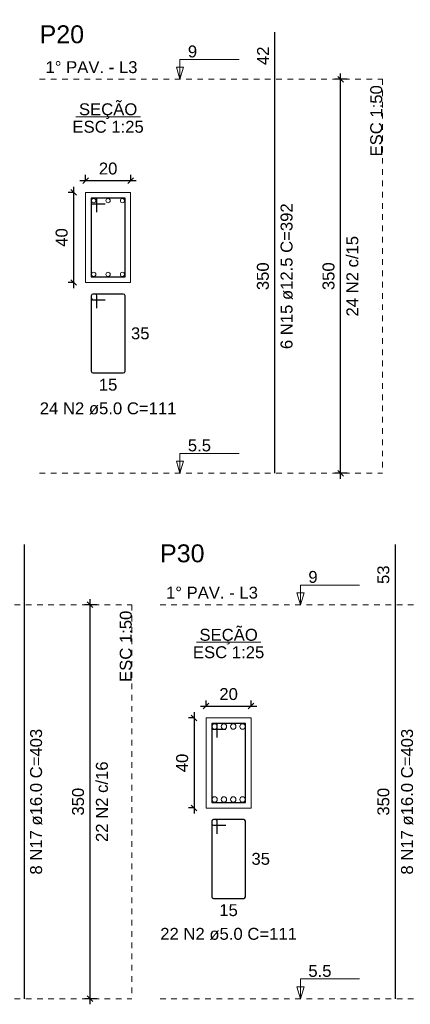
# Model space of a CAD drawing. Header units: millimetres. Extents: x 10 to 1250, y -62 to 528.
# Tile 233 of 256: x 254 to 261, y 229 to 246. Entities that reach past the tile are written whole.
import ezdxf

# ---------------------------------------------------------------- set-up
doc = ezdxf.new("R2010")
doc.units = ezdxf.units.MM
doc.header["$LTSCALE"] = 0.05
doc.linetypes.add('DOT', pattern=[6.35, 0, -6.35])
for name, color, linetype, lineweight in [('Descrição da armadura', 7, 'Continuous', 5), ('DT-Barras na forma', 2, 'Continuous', 30), ('DT-Barras no corte', 5, 'Continuous', 5), ('DT-Barras rebatidas', 2, 'Continuous', 30), ('DT-Cotas', 9, 'Continuous', 5), ('DT-Forma', 5, 'Continuous', 5), ('DT-Pontilhado', 9, 'DOT', 5), ('DT-Textos', 7, 'Continuous', 5), ('DT-Título', 3, 'Continuous', 20), ('Textos armaduras', 7, 'Continuous', 5)]:
    doc.layers.add(name, color=color, linetype=linetype, lineweight=lineweight)
doc.styles.add('Arial', font='arial.ttf')
doc.styles.get("Standard").update_dxf_attribs({"font": 'arial.ttf'})
doc.dimstyles.new('UM_25.000000', dxfattribs={"dimtxt": 0.18, "dimasz": 0.1, "dimexe": 0.1, "dimexo": 0.2, "dimgap": 0, "dimtad": 1, "dimtih": 1, "dimtoh": 1, "dimdec": 1, "dimlfac": 25, "dimzin": 0, "dimdsep": 46, "dimtxsty": 'Standard', "dimcen": 0.09, "dimdle": 0.1, "dimadec": 1, "dimazin": 2, "dimtfac": 1, "dimtdec": 4, "dimtofl": 0, "dimtmove": 0, "dimatfit": 3, "dimfxl": 1, "dimtolj": 1, "dimarcsym": 0})
doc.dimstyles.new('UM_50.000000', dxfattribs={"dimtxt": 0.18, "dimasz": 0.1, "dimexe": 0.1, "dimexo": 0.2, "dimgap": 0.1, "dimtad": 1, "dimdec": 1, "dimlfac": 50, "dimzin": 0, "dimdsep": 46, "dimtxsty": 'Standard', "dimblk": 'OBLIQUE', "dimcen": 0.09, "dimdle": 0.1, "dimadec": 1, "dimazin": 2, "dimtfac": 1, "dimtdec": 1, "dimtofl": 0, "dimtmove": 0, "dimatfit": 3, "dimldrblk": 'OBLIQUE', "dimfxl": 1, "dimtolj": 1, "dimarcsym": 1})

# ---------------------------------------------------------------- blocks, each defined once
blk = doc.blocks.new('_Oblique')
at = {"color": 0, "linetype": 'ByBlock', "lineweight": -2}
blk.add_line((-0.5, -0.5), (0.5, 0.5), dxfattribs=at)
blk = doc.blocks.new('*D2342')
at = {"layer": 'Defpoints', "color": 0, "transparency": 16777216}
for p in [(255.367, 243.14), (255.155, 241.54), (255.367, 241.54)]:
    blk.add_point(p, dxfattribs=at)
at = {"layer": 'DT-Cotas', "color": 0, "lineweight": -2, "transparency": 16777216}
for p, q in [((255.155, 243.24), (255.155, 241.44)), ((255.167, 243.14), (255.055, 243.14)), ((255.167, 241.54), (255.055, 241.54))]:
    blk.add_line(p, q, dxfattribs=at)
at = {"layer": 'DT-Cotas', "color": 0, "lineweight": -2, "transparency": 16777216, "xscale": 0.1, "yscale": 0.1, "zscale": 0.1}
for p, rotation in [((255.155, 243.14), 90), ((255.155, 241.54), 270)]:
    blk.add_blockref('_Oblique', p, dxfattribs=dict(at, rotation=rotation))
at = {"layer": 'DT-Cotas', "transparency": 16777216, "insert": (254.943, 242.34), "char_height": 0.2118, "attachment_point": 5, "rotation": 90, "style": 'Arial'}
blk.add_mtext('\\A1;40', dxfattribs=at)
blk = doc.blocks.new('*D2343')
at = {"layer": 'Defpoints', "color": 0, "transparency": 16777216}
for p in [(256.167, 243.352), (255.367, 243.14), (256.167, 243.14)]:
    blk.add_point(p, dxfattribs=at)
at = {"layer": 'DT-Cotas', "color": 0, "lineweight": -2, "transparency": 16777216}
for p, q in [((255.367, 243.34), (255.367, 243.452)), ((256.167, 243.34), (256.167, 243.452)), ((255.267, 243.352), (256.267, 243.352))]:
    blk.add_line(p, q, dxfattribs=at)
at = {"layer": 'DT-Cotas', "color": 0, "lineweight": -2, "transparency": 16777216, "xscale": 0.1, "yscale": 0.1, "zscale": 0.1, "rotation": 180}
blk.add_blockref('_Oblique', (255.367, 243.352), dxfattribs=at)
at = {"layer": 'DT-Cotas', "color": 0, "lineweight": -2, "transparency": 16777216, "xscale": 0.1, "yscale": 0.1, "zscale": 0.1}
blk.add_blockref('_Oblique', (256.167, 243.352), dxfattribs=at)
at = {"layer": 'DT-Cotas', "transparency": 16777216, "insert": (255.767, 243.564), "char_height": 0.2118, "attachment_point": 5, "rotation": 0.0057, "style": 'Arial'}
blk.add_mtext('\\A1;20', dxfattribs=at)
blk = doc.blocks.new('*D2344')
at = {"layer": 'Defpoints', "color": 0, "transparency": 16777216}
for p in [(259.892, 245.152), (260.21, 245.152), (260.21, 238.152)]:
    blk.add_point(p, dxfattribs=at)
at = {"layer": 'DT-Cotas', "color": 0, "lineweight": -2, "transparency": 16777216}
for p, q in [((260.01, 245.152), (259.792, 245.152)), ((259.892, 238.052), (259.892, 245.252)), ((260.01, 238.152), (259.792, 238.152))]:
    blk.add_line(p, q, dxfattribs=at)
at = {"layer": 'DT-Cotas', "color": 0, "lineweight": -2, "transparency": 16777216, "xscale": 0.1, "yscale": 0.1, "zscale": 0.1}
for p, rotation in [((259.892, 245.152), 90), ((259.892, 238.152), 270)]:
    blk.add_blockref('_Oblique', p, dxfattribs=dict(at, rotation=rotation))
blk = doc.blocks.new('*D2371')
at = {"layer": 'Defpoints', "color": 0, "transparency": 16777216}
for p in [(255.447, 235.815), (255.765, 235.815), (255.765, 228.815)]:
    blk.add_point(p, dxfattribs=at)
at = {"layer": 'DT-Cotas', "color": 0, "lineweight": -2, "transparency": 16777216}
for p, q in [((255.447, 228.715), (255.447, 235.915)), ((255.565, 235.815), (255.347, 235.815)), ((255.565, 228.815), (255.347, 228.815))]:
    blk.add_line(p, q, dxfattribs=at)
at = {"layer": 'DT-Cotas', "color": 0, "lineweight": -2, "transparency": 16777216, "xscale": 0.1, "yscale": 0.1, "zscale": 0.1}
for p, rotation in [((255.447, 235.815), 90), ((255.447, 228.815), 270)]:
    blk.add_blockref('_Oblique', p, dxfattribs=dict(at, rotation=rotation))
blk = doc.blocks.new('*D2372')
at = {"layer": 'Defpoints', "color": 0, "transparency": 16777216}
for p in [(255.447, 235.815), (255.765, 235.815), (255.765, 228.815)]:
    blk.add_point(p, dxfattribs=at)
at = {"layer": 'DT-Cotas', "color": 0, "lineweight": -2, "transparency": 16777216}
for p, q in [((255.447, 228.715), (255.447, 235.915)), ((255.565, 235.815), (255.347, 235.815)), ((255.565, 228.815), (255.347, 228.815))]:
    blk.add_line(p, q, dxfattribs=at)
at = {"layer": 'DT-Cotas', "color": 0, "lineweight": -2, "transparency": 16777216, "xscale": 0.1, "yscale": 0.1, "zscale": 0.1}
for p, rotation in [((255.447, 235.815), 90), ((255.447, 228.815), 270)]:
    blk.add_blockref('_Oblique', p, dxfattribs=dict(at, rotation=rotation))
blk = doc.blocks.new('*D2387')
at = {"layer": 'Defpoints', "color": 0, "transparency": 16777216}
for p in [(257.505, 233.803), (257.293, 232.203), (257.505, 232.203)]:
    blk.add_point(p, dxfattribs=at)
at = {"layer": 'DT-Cotas', "color": 0, "lineweight": -2, "transparency": 16777216}
for p, q in [((257.305, 233.803), (257.193, 233.803)), ((257.293, 233.903), (257.293, 232.103)), ((257.305, 232.203), (257.193, 232.203))]:
    blk.add_line(p, q, dxfattribs=at)
at = {"layer": 'DT-Cotas', "color": 0, "lineweight": -2, "transparency": 16777216, "xscale": 0.1, "yscale": 0.1, "zscale": 0.1}
for p, rotation in [((257.293, 233.803), 90), ((257.293, 232.203), 270)]:
    blk.add_blockref('_Oblique', p, dxfattribs=dict(at, rotation=rotation))
at = {"layer": 'DT-Cotas', "transparency": 16777216, "insert": (257.081, 233.003), "char_height": 0.2118, "attachment_point": 5, "rotation": 90, "style": 'Arial'}
blk.add_mtext('\\A1;40', dxfattribs=at)
blk = doc.blocks.new('*D2388')
at = {"layer": 'Defpoints', "color": 0, "transparency": 16777216}
for p in [(258.305, 234.015), (257.505, 233.803), (258.305, 233.803)]:
    blk.add_point(p, dxfattribs=at)
at = {"layer": 'DT-Cotas', "color": 0, "lineweight": -2, "transparency": 16777216}
for p, q in [((257.505, 234.003), (257.505, 234.115)), ((258.305, 234.003), (258.305, 234.115)), ((257.405, 234.015), (258.405, 234.015))]:
    blk.add_line(p, q, dxfattribs=at)
at = {"layer": 'DT-Cotas', "color": 0, "lineweight": -2, "transparency": 16777216, "xscale": 0.1, "yscale": 0.1, "zscale": 0.1, "rotation": 180}
blk.add_blockref('_Oblique', (257.505, 234.015), dxfattribs=at)
at = {"layer": 'DT-Cotas', "color": 0, "lineweight": -2, "transparency": 16777216, "xscale": 0.1, "yscale": 0.1, "zscale": 0.1}
blk.add_blockref('_Oblique', (258.305, 234.015), dxfattribs=at)
at = {"layer": 'DT-Cotas', "transparency": 16777216, "insert": (257.905, 234.226), "char_height": 0.2118, "attachment_point": 5, "rotation": 0.0057, "style": 'Arial'}
blk.add_mtext('\\A1;20', dxfattribs=at)

msp = doc.modelspace()

# ---------------------------------------------------------------- linework, layer by layer
at = {"layer": 'DT-Barras na forma'}
for points in [[(255.5665, 242.7899), (255.5665, 243.0399), (255.4665, 243.0399), (255.4665, 241.6399), (256.0665, 241.6399), (256.0665, 243.0399), (255.4665, 243.0399), (255.4665, 242.9399), (255.7165, 242.9399)], [(257.7046, 233.4528), (257.7046, 233.7028), (257.6046, 233.7028), (257.6046, 232.3028), (258.2046, 232.3028), (258.2046, 233.7028), (257.6046, 233.7028), (257.6046, 233.6028), (257.8546, 233.6028)]]:
    msp.add_lwpolyline(points, dxfattribs=at)
at = {"layer": 'DT-Barras no corte'}
for centre, radius in [((255.5115, 242.9949), 0.0375), ((255.7665, 242.9949), 0.0375), ((256.0215, 242.9949), 0.0375), ((255.5115, 241.6849), 0.0375), ((255.7665, 241.6849), 0.0375), ((256.0215, 241.6849), 0.0375), ((257.6566, 233.6508), 0.048), ((257.822, 233.6508), 0.048), ((257.9873, 233.6508), 0.048), ((258.1526, 233.6508), 0.048), ((257.6566, 232.3548), 0.048), ((257.822, 232.3548), 0.048), ((257.9873, 232.3548), 0.048), ((258.1526, 232.3548), 0.048)]:
    msp.add_circle(centre, radius, dxfattribs=at)
at = {"layer": 'DT-Barras rebatidas'}
for p, q in [((258.7272, 245.152), (258.7272, 245.986)), ((258.7272, 238.152), (258.7272, 245.152)), ((255.4665, 241.304), (255.4665, 239.964)), ((255.4665, 241.304), (255.4665, 241.264)), ((255.5365, 241.334), (255.4965, 241.334)), ((256.0365, 241.334), (255.4965, 241.334)), ((255.5665, 241.084), (255.5665, 241.304)), ((256.0665, 239.964), (256.0665, 241.304)), ((255.4965, 241.234), (255.7165, 241.234)), ((255.4965, 239.934), (256.0365, 239.934)), ((254.2822, 235.8149), (254.2822, 236.8823)), ((260.8653, 235.8149), (260.8653, 236.8823)), ((254.2822, 228.8149), (254.2822, 235.8149)), ((260.8653, 228.8149), (260.8653, 235.8149)), ((257.6746, 231.9969), (257.6346, 231.9969)), ((258.1746, 231.9969), (257.6346, 231.9969)), ((257.6046, 231.9669), (257.6046, 230.6269)), ((257.6046, 231.9669), (257.6046, 231.9269)), ((257.6346, 231.8969), (257.8546, 231.8969)), ((257.7046, 231.7469), (257.7046, 231.9669)), ((258.2046, 230.6269), (258.2046, 231.9669)), ((257.6346, 230.5969), (258.1746, 230.5969))]:
    msp.add_line(p, q, dxfattribs=at)
for centre, start, end in [((255.4965, 241.304), 90, 180), ((255.4965, 241.304), 90, 180), ((255.4965, 241.264), 180, 270), ((255.5365, 241.304), 0, 90), ((256.0365, 241.304), 0, 90), ((255.4965, 239.964), 180, 270), ((256.0365, 239.964), 270, 0), ((257.6346, 231.9669), 90, 180), ((257.6346, 231.9669), 90, 180), ((257.6746, 231.9669), 0, 90), ((258.1746, 231.9669), 0, 90), ((257.6346, 231.9269), 180, 270), ((257.6346, 230.6269), 180, 270), ((258.1746, 230.6269), 270, 0)]:
    msp.add_arc(centre, 0.03, start, end, dxfattribs=at)
at = {"layer": 'DT-Forma'}
for points in [[(255.3665, 241.5399), (256.1665, 241.5399), (256.1665, 243.1399), (255.3665, 243.1399), (255.3665, 241.5399)], [(257.5046, 232.2028), (258.3046, 232.2028), (258.3046, 233.8028), (257.5046, 233.8028), (257.5046, 232.2028)]]:
    msp.add_lwpolyline(points, close=True, dxfattribs=at)
at = {"layer": 'DT-Pontilhado', "ltscale": 0.2}
for p, q in [((254.5504, 245.152), (260.6334, 245.152)), ((260.6334, 245.152), (260.6334, 238.152)), ((254.5504, 238.152), (260.6334, 238.152)), ((250.1054, 235.8149), (256.1884, 235.8149)), ((256.1884, 235.8149), (256.1884, 228.8149)), ((256.6884, 235.8149), (262.7715, 235.8149)), ((250.1054, 228.8149), (256.1884, 228.8149)), ((256.6884, 228.8149), (262.7715, 228.8149))]:
    msp.add_line(p, q, dxfattribs=at)
at = {"layer": 'DT-Textos'}
for p, q in [((255.1943, 244.4849), (256.3387, 244.4849)), ((257.3324, 235.1477), (258.4768, 235.1477))]:
    msp.add_line(p, q, dxfattribs=at)
for points in [[(257.0418, 245.152), (257.1054, 245.3638), (256.9783, 245.3638), (257.0418, 245.152), (257.0418, 245.502), (258.0918, 245.502)], [(257.0418, 238.152), (257.1054, 238.3638), (256.9783, 238.3638), (257.0418, 238.152), (257.0418, 238.502), (258.0918, 238.502)], [(259.1799, 235.8149), (259.2435, 236.0267), (259.1164, 236.0267), (259.1799, 235.8149), (259.1799, 236.1649), (260.2299, 236.1649)], [(259.1799, 228.8149), (259.2435, 229.0267), (259.1164, 229.0267), (259.1799, 228.8149), (259.1799, 229.1649), (260.2299, 229.1649)]]:
    msp.add_lwpolyline(points, dxfattribs=at)

# ---------------------------------------------------------------- texts
at = {"layer": 'Descrição da armadura', "linetype": 'Continuous', "char_height": 0.2118, "attachment_point": 8, "rotation": 90, "line_spacing_factor": 0.798, "style": 'Arial'}
for s, insert, width in [('6 N15 ø12.5 C=392', (259.0449, 241.652), 5.194653), ('24 N2 c/15', (260.2098, 241.652), 2.869342), ('8 N17 ø16.0 C=403', (254.5999, 232.3149), 5.194653), ('8 N17 ø16.0 C=403', (261.183, 232.3149), 5.194653), ('22 N2 c/16', (255.7648, 232.3149), 2.869342)]:
    msp.add_mtext(s, dxfattribs=dict(at, insert=insert, width=width))
at = {"layer": 'Descrição da armadura', "linetype": 'Continuous', "char_height": 0.2118, "width": 4.8647, "attachment_point": 8, "line_spacing_factor": 0.798, "style": 'Arial'}
for s, insert in [('24 N2 ø5.0 C=111', (255.7665, 239.1927)), ('22 N2 ø5.0 C=111', (257.9046, 229.8556))]:
    msp.add_mtext(s, dxfattribs=dict(at, insert=insert))
at = {"layer": 'DT-Cotas', "linetype": 'Continuous', "char_height": 0.2118, "width": 0.989858, "attachment_point": 8, "rotation": 90, "line_spacing_factor": 0.798, "style": 'Arial'}
for insert in [(259.7862, 241.652), (255.3412, 232.3149)]:
    msp.add_mtext('350', dxfattribs=dict(at, insert=insert))
at = {"layer": 'DT-Textos', "char_height": 0.2118, "attachment_point": 7, "line_spacing_factor": 0.798, "style": 'Arial'}
for s, insert, width in [('9', (257.1818, 245.537), 0.333211), ('5.5', (257.1818, 238.537), 0.832882), ('9', (259.3199, 236.1999), 0.333211), ('5.5', (259.3199, 229.1999), 0.832882)]:
    msp.add_mtext(s, dxfattribs=dict(at, insert=insert, width=width))
at = {"layer": 'DT-Textos', "linetype": 'Continuous', "char_height": 0.2118, "line_spacing_factor": 0.798, "style": 'Arial'}
for s, insert, width, attachment_point in [('1%%d PAV. - L3', (254.6563, 245.2579), 3.282672, 7), ('SEÇÃO', (255.767, 244.447), 2.097563, 8), ('ESC 1:25', (255.7665, 244.1989), 2.564468, 8), ('1%%d PAV. - L3', (256.7943, 235.9208), 3.282672, 7), ('SEÇÃO', (257.905, 235.1093), 2.097563, 8), ('ESC 1:25', (257.9046, 234.8618), 2.564468, 8)]:
    msp.add_mtext(s, dxfattribs=dict(at, insert=insert, width=width, attachment_point=attachment_point))
at = {"layer": 'DT-Textos', "linetype": 'Continuous', "char_height": 0.2118, "width": 2.564468, "attachment_point": 9, "rotation": 90, "line_spacing_factor": 0.798, "style": 'Arial'}
for insert in [(260.6334, 245.0461), (256.1884, 235.709)]:
    msp.add_mtext('ESC 1:50', dxfattribs=dict(at, insert=insert))
at = {"layer": 'DT-Título', "linetype": 'Continuous', "char_height": 0.3177, "width": 1.421389, "attachment_point": 7, "line_spacing_factor": 0.798, "style": 'Arial'}
for s, insert in [('P20', (254.5504, 245.7874)), ('P30', (256.6884, 236.5646))]:
    msp.add_mtext(s, dxfattribs=dict(at, insert=insert))
at = {"layer": 'Textos armaduras', "linetype": 'Continuous', "char_height": 0.2118, "attachment_point": 7, "rotation": 90, "line_spacing_factor": 0.798, "style": 'Arial'}
for s, insert, width in [('42', (258.6213, 245.404), 0.659905), ('350', (258.6213, 241.4046), 0.989858), ('53', (260.7594, 236.1836), 0.659905), ('350', (260.7594, 232.0674), 0.989858)]:
    msp.add_mtext(s, dxfattribs=dict(at, insert=insert, width=width))
at = {"layer": 'Textos armaduras', "linetype": 'Continuous', "char_height": 0.2118, "width": 0.659905, "attachment_point": 7, "line_spacing_factor": 0.798, "style": 'Arial'}
for s, insert in [('35', (256.1724, 240.5281)), ('15', (255.6016, 239.6163)), ('35', (258.3105, 231.191)), ('15', (257.7396, 230.2792))]:
    msp.add_mtext(s, dxfattribs=dict(at, insert=insert))

# ---------------------------------------------------------------- dimensions: what is measured, and where the dimension line sits
at = {"layer": 'DT-Cotas'}
for base, p1, p2, picture, middle in [((259.8921, 245.152), (260.2098, 238.152), (260.2098, 245.152), '*D2344', (259.6803, 241.652)), ((255.4471, 235.8149), (255.7648, 228.8149), (255.7648, 235.8149), '*D2371', (255.2353, 232.3149)), ((255.4471, 235.8149), (255.7648, 228.8149), (255.7648, 235.8149), '*D2372', (255.2353, 232.3149))]:
    dim = msp.add_linear_dim(base=base, p1=p1, p2=p2, angle=90, text=' ', dimstyle='UM_50.000000', override={"dimtxt": 0.2118, "dimasz": 0.1, "dimexe": 0.1, "dimexo": 0.2, "dimtad": 1, "dimtih": 0, "dimtoh": 0, "dimdec": 1, "dimlfac": 50, "dimzin": 8, "dimtxsty": 'Arial', "dimblk": 'Oblique', "dimblk1": 'Oblique', "dimblk2": 'Oblique', "dimsah": 1, "dimdle": 0.1, "dimse1": 0, "dimse2": 0, "dimclrt": 256, "dimadec": 1, "dimazin": 3, "dimtmove": 2, "dimldrblk": 'Oblique'}, dxfattribs=at)
    dim.commit()
    dim.dimension.update_dxf_attribs({"geometry": picture, "text_midpoint": middle, "dimtype": 160, "text_rotation": 90})
for base, p1, p2, picture, middle in [((256.1665, 243.3517), (255.3665, 243.1399), (256.1665, 243.1399), '*D2343', (255.7665, 243.5635)), ((258.3046, 234.0146), (257.5046, 233.8028), (258.3046, 233.8028), '*D2388', (257.9046, 234.2264))]:
    dim = msp.add_linear_dim(base=base, p1=p1, p2=p2, dimstyle='UM_25.000000', override={"dimtxt": 0.2118, "dimasz": 0.1, "dimexe": 0.1, "dimexo": 0.2, "dimtad": 1, "dimtih": 0, "dimtoh": 0, "dimdec": 1, "dimlfac": 25, "dimzin": 8, "dimtxsty": 'Arial', "dimblk": 'Oblique', "dimblk1": 'Oblique', "dimblk2": 'Oblique', "dimsah": 1, "dimdle": 0.1, "dimse1": 0, "dimse2": 0, "dimclrt": 256, "dimadec": 1, "dimazin": 3, "dimtmove": 2, "dimldrblk": 'Oblique'}, dxfattribs=at)
    dim.commit()
    dim.dimension.update_dxf_attribs({"geometry": picture, "text_midpoint": middle, "dimtype": 160, "text_rotation": 0.00573})
for base, p1, p2, picture, middle in [((255.1547, 241.5399), (255.3665, 243.1399), (255.3665, 241.5399), '*D2342', (254.9429, 242.3399)), ((257.2928, 232.2028), (257.5046, 233.8028), (257.5046, 232.2028), '*D2387', (257.081, 233.0028))]:
    dim = msp.add_linear_dim(base=base, p1=p1, p2=p2, angle=90, dimstyle='UM_25.000000', override={"dimtxt": 0.2118, "dimasz": 0.1, "dimexe": 0.1, "dimexo": 0.2, "dimtad": 1, "dimtih": 0, "dimtoh": 0, "dimdec": 1, "dimlfac": 25, "dimzin": 8, "dimtxsty": 'Arial', "dimblk": 'Oblique', "dimblk1": 'Oblique', "dimblk2": 'Oblique', "dimsah": 1, "dimdle": 0.1, "dimse1": 0, "dimse2": 0, "dimclrt": 256, "dimadec": 1, "dimazin": 3, "dimtmove": 2, "dimldrblk": 'Oblique'}, dxfattribs=at)
    dim.commit()
    dim.dimension.update_dxf_attribs({"geometry": picture, "text_midpoint": middle, "dimtype": 160, "text_rotation": 90})

doc.saveas('drawing.dxf')
